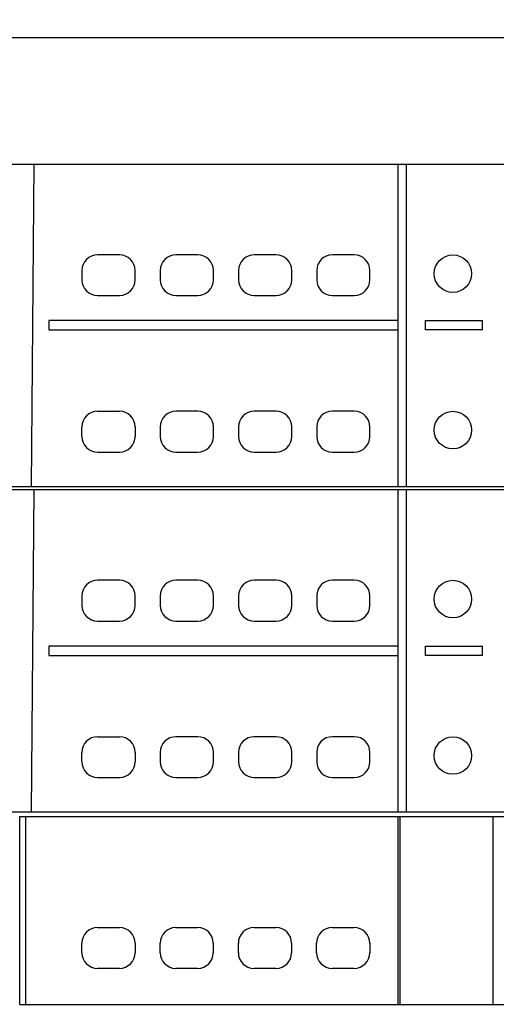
# Model space of a CAD drawing. Header units: inches. Extents: x 0 to 22, y 0 to 17.
# Tile 26 of 32: x 11.655 to 12.255, y 12.719 to 13.958. Entities that reach past the tile are written whole.
import ezdxf

# ---------------------------------------------------------------- set-up
doc = ezdxf.new("R2010")
doc.units = ezdxf.units.IN
doc.header["$LTSCALE"] = 1.21
doc.header["$MEASUREMENT"] = 0
doc.layers.get('0').update_dxf_attribs({"linetype": 'CONTINUOUS'})
doc.layers.add('DIMENSIONS', color=7, linetype='CONTINUOUS')
doc.styles.get("Standard").update_dxf_attribs({"font": 'txt', "width": 0.8})
doc.dimstyles.new('DIMSTYLE_1', dxfattribs={"dimtxt": 0.125, "dimasz": 0.18, "dimexe": 0.125, "dimexo": 0.0625, "dimgap": 0.0625, "dimtad": 0, "dimtih": 1, "dimtoh": 1, "dimdsep": 46, "dimtxsty": 'STANDARD', "dimblk": '_FILLED', "dimblk1": '_FILLED', "dimblk2": '_FILLED', "dimcen": 0.09, "dimadec": 0, "dimazin": 0, "dimtp": 0.01, "dimtm": 0.01, "dimtfac": 1, "dimtofl": 0, "dimtmove": 0, "dimatfit": 3, "dimldrblk": '_FILLED', "dimfxl": 1, "dimtolj": 1, "dimarcsym": 0})

# ---------------------------------------------------------------- blocks, each defined once
blk = doc.blocks.new('_FILLED')
at = {"color": 0, "linetype": 'BYBLOCK'}
blk.add_solid([(0, 0), (-1, 0.1736), (-1, -0.1736)], dxfattribs=at)
blk = doc.blocks.new('*D10')
at = {"layer": 'DIMENSIONS', "color": 2, "linetype": 'CONTINUOUS'}
for p, q in [((8.9778, 13.9983), (8.9778, 14.8108)), ((13.9453, 13.7443), (13.9453, 14.8108)), ((8.9778, 14.6858), (10.6865, 14.6858)), ((13.9453, 14.6858), (12.2365, 14.6858))]:
    blk.add_line(p, q, dxfattribs=at)
at = {"layer": 'DIMENSIONS', "color": 2, "linetype": 'CONTINUOUS', "xscale": 0.18, "yscale": 0.18, "zscale": 0.18}
for p, rotation in [((8.9778, 14.6858), 180), ((13.9453, 14.6858), 359.999999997)]:
    blk.add_blockref('_FILLED', p, dxfattribs=dict(at, rotation=rotation))
at = {"layer": 'DIMENSIONS', "color": 2, "linetype": 'CONTINUOUS', "insert": (11.4615, 14.7483), "char_height": 0.125, "width": 1.425, "attachment_point": 2, "line_spacing_factor": 0.9}
blk.add_mtext('126.17{\\Ftxt.shx;\\W1.000000;\\H0.125000; }[4.967]', dxfattribs=at)

msp = doc.modelspace()

# ---------------------------------------------------------------- linework, layer by layer
at = {"color": 7, "linetype": 'CONTINUOUS'}
for p, q in [((8.9778, 13.9358), (13.7967, 13.9358)), ((11.5645, 13.7763), (13.7993, 13.7763)), ((11.6732, 13.7763), (11.6697, 13.3708)), ((12.1315, 13.3708), (12.1315, 13.7763)), ((12.1416, 13.7763), (12.1416, 13.3708)), ((11.7811, 13.6622), (11.7535, 13.6622)), ((11.8795, 13.6622), (11.8519, 13.6622)), ((11.9779, 13.6622), (11.9504, 13.6622)), ((12.0763, 13.6622), (12.0488, 13.6622)), ((11.7338, 13.6425), (11.7338, 13.6307)), ((11.8007, 13.6307), (11.8007, 13.6425)), ((11.8322, 13.6425), (11.8322, 13.6307)), ((11.8992, 13.6307), (11.8992, 13.6425)), ((11.9307, 13.6425), (11.9307, 13.6307)), ((11.9976, 13.6307), (11.9976, 13.6425)), ((12.0291, 13.6425), (12.0291, 13.6307)), ((12.096, 13.6307), (12.096, 13.6425)), ((11.7535, 13.611), (11.7811, 13.611)), ((11.8519, 13.611), (11.8795, 13.611)), ((11.9504, 13.611), (11.9779, 13.611)), ((12.0488, 13.611), (12.0763, 13.611)), ((11.6922, 13.5795), (11.6922, 13.5677)), ((12.1315, 13.5795), (11.6922, 13.5795)), ((12.1661, 13.5795), (12.2378, 13.5795)), ((12.1661, 13.5677), (12.1661, 13.5795)), ((12.2378, 13.5677), (12.2378, 13.5795)), ((11.6922, 13.5677), (12.1315, 13.5677)), ((12.2378, 13.5677), (12.1661, 13.5677)), ((11.7535, 13.4653), (11.7811, 13.4653)), ((11.8795, 13.4653), (11.8519, 13.4653)), ((11.9779, 13.4653), (11.9504, 13.4653)), ((12.0763, 13.4653), (12.0488, 13.4653)), ((11.7338, 13.4338), (11.7338, 13.4456)), ((11.8007, 13.4456), (11.8007, 13.4338)), ((11.8322, 13.4456), (11.8322, 13.4338)), ((11.8992, 13.4338), (11.8992, 13.4456)), ((11.9307, 13.4456), (11.9307, 13.4338)), ((11.9976, 13.4338), (11.9976, 13.4456)), ((12.0291, 13.4456), (12.0291, 13.4338)), ((12.096, 13.4338), (12.096, 13.4456)), ((11.7535, 13.4141), (11.7811, 13.4141)), ((11.8519, 13.4141), (11.8795, 13.4141)), ((11.9504, 13.4141), (11.9779, 13.4141)), ((12.0488, 13.4141), (12.0763, 13.4141)), ((11.5645, 13.3708), (13.7993, 13.3708)), ((11.5645, 13.3669), (13.7993, 13.3669)), ((11.6732, 13.3669), (11.6697, 12.9614)), ((12.1315, 12.9614), (12.1315, 13.3669)), ((12.1416, 13.3669), (12.1416, 12.9614)), ((11.7811, 13.2527), (11.7535, 13.2527)), ((11.8795, 13.2527), (11.8519, 13.2527)), ((11.9779, 13.2527), (11.9504, 13.2527)), ((12.0763, 13.2527), (12.0488, 13.2527)), ((11.7338, 13.233), (11.7338, 13.2212)), ((11.8007, 13.2212), (11.8007, 13.233)), ((11.8322, 13.233), (11.8322, 13.2212)), ((11.8992, 13.2212), (11.8992, 13.233)), ((11.9307, 13.233), (11.9307, 13.2212)), ((11.9976, 13.2212), (11.9976, 13.233)), ((12.0291, 13.233), (12.0291, 13.2212)), ((12.096, 13.2212), (12.096, 13.233)), ((11.7535, 13.2015), (11.7811, 13.2015)), ((11.8519, 13.2015), (11.8795, 13.2015)), ((11.9504, 13.2015), (11.9779, 13.2015)), ((12.0488, 13.2015), (12.0763, 13.2015)), ((12.1315, 13.17), (11.6922, 13.17)), ((11.6922, 13.17), (11.6922, 13.1582)), ((12.1661, 13.17), (12.2378, 13.17)), ((12.1661, 13.1582), (12.1661, 13.17)), ((12.2378, 13.1582), (12.2378, 13.17)), ((11.6922, 13.1582), (12.1315, 13.1582)), ((12.2378, 13.1582), (12.1661, 13.1582)), ((11.7535, 13.0559), (11.7811, 13.0559)), ((11.8795, 13.0559), (11.8519, 13.0559)), ((11.9779, 13.0559), (11.9504, 13.0559)), ((12.0763, 13.0559), (12.0488, 13.0559)), ((11.7338, 13.0244), (11.7338, 13.0362)), ((11.8007, 13.0362), (11.8007, 13.0244)), ((11.8322, 13.0362), (11.8322, 13.0244)), ((11.8992, 13.0244), (11.8992, 13.0362)), ((11.9307, 13.0362), (11.9307, 13.0244)), ((11.9976, 13.0244), (11.9976, 13.0362)), ((12.0291, 13.0362), (12.0291, 13.0244)), ((12.096, 13.0244), (12.096, 13.0362)), ((11.7535, 13.0047), (11.7811, 13.0047)), ((11.8519, 13.0047), (11.8795, 13.0047)), ((11.9504, 13.0047), (11.9779, 13.0047)), ((12.0488, 13.0047), (12.0763, 13.0047)), ((11.5645, 12.9614), (13.7993, 12.9614)), ((11.6556, 12.9555), (13.7992, 12.9555)), ((11.6556, 12.7192), (11.6556, 12.9555)), ((11.6628, 12.9555), (11.6628, 12.7192)), ((12.1313, 12.9555), (12.1313, 12.7192)), ((12.1342, 12.7192), (12.1342, 12.9555)), ((12.2506, 12.9555), (12.2506, 12.7192)), ((11.7534, 12.8157), (11.7809, 12.8157)), ((11.8518, 12.8157), (11.8793, 12.8157)), ((11.9502, 12.8157), (11.9778, 12.8157)), ((12.0486, 12.8157), (12.0762, 12.8157)), ((11.7337, 12.7842), (11.7337, 12.796)), ((11.8006, 12.796), (11.8006, 12.7842)), ((11.8321, 12.7842), (11.8321, 12.796)), ((11.899, 12.796), (11.899, 12.7842)), ((11.9305, 12.7842), (11.9305, 12.796)), ((11.9975, 12.796), (11.9975, 12.7842)), ((12.0289, 12.7842), (12.0289, 12.796)), ((12.0959, 12.796), (12.0959, 12.7842)), ((11.7809, 12.7645), (11.7534, 12.7645)), ((11.8793, 12.7645), (11.8518, 12.7645)), ((11.9778, 12.7645), (11.9502, 12.7645)), ((12.0762, 12.7645), (12.0486, 12.7645)), ((11.6556, 12.7192), (13.7992, 12.7192))]:
    msp.add_line(p, q, dxfattribs=at)
for centre in [(12.2004, 13.6385), (12.2004, 13.4417), (12.2004, 13.2291), (12.2004, 13.0322)]:
    msp.add_circle(centre, 0.0236, dxfattribs=at)
for centre, start, end in [((11.7535, 13.6425), 90, 180), ((11.7811, 13.6425), 0, 90), ((11.8519, 13.6425), 90, 180), ((11.8795, 13.6425), 0, 90), ((11.9504, 13.6425), 90, 180), ((11.9779, 13.6425), 0, 90), ((12.0488, 13.6425), 90, 180), ((12.0763, 13.6425), 0, 90), ((11.7535, 13.6307), 180, 270), ((11.7811, 13.6307), 270, 360), ((11.8519, 13.6307), 180, 270), ((11.8795, 13.6307), 270, 360), ((11.9504, 13.6307), 180, 270), ((11.9779, 13.6307), 270, 360), ((12.0488, 13.6307), 180, 270), ((12.0763, 13.6307), 270, 360), ((11.7535, 13.4456), 90, 180), ((11.7811, 13.4456), 0, 90), ((11.8519, 13.4456), 90, 180), ((11.8795, 13.4456), 0, 90), ((11.9504, 13.4456), 90, 180), ((11.9779, 13.4456), 0, 90), ((12.0488, 13.4456), 90, 180), ((12.0763, 13.4456), 0, 90), ((11.7535, 13.4338), 180, 270), ((11.7811, 13.4338), 270, 360), ((11.8519, 13.4338), 180, 270), ((11.8795, 13.4338), 270, 360), ((11.9504, 13.4338), 180, 270), ((11.9779, 13.4338), 270, 360), ((12.0488, 13.4338), 180, 270), ((12.0763, 13.4338), 270, 360), ((11.7535, 13.233), 90, 180), ((11.7811, 13.233), 0, 90), ((11.8519, 13.233), 90, 180), ((11.8795, 13.233), 0, 90), ((11.9504, 13.233), 90, 180), ((11.9779, 13.233), 0, 90), ((12.0488, 13.233), 90, 180), ((12.0763, 13.233), 0, 90), ((11.7535, 13.2212), 180, 270), ((11.7811, 13.2212), 270, 360), ((11.8519, 13.2212), 180, 270), ((11.8795, 13.2212), 270, 360), ((11.9504, 13.2212), 180, 270), ((11.9779, 13.2212), 270, 360), ((12.0488, 13.2212), 180, 270), ((12.0763, 13.2212), 270, 360), ((11.7535, 13.0362), 90, 180), ((11.7811, 13.0362), 0, 90), ((11.8519, 13.0362), 90, 180), ((11.8795, 13.0362), 0, 90), ((11.9504, 13.0362), 90, 180), ((11.9779, 13.0362), 0, 90), ((12.0488, 13.0362), 90, 180), ((12.0763, 13.0362), 0, 90), ((11.7535, 13.0244), 180, 270), ((11.7811, 13.0244), 270, 360), ((11.8519, 13.0244), 180, 270), ((11.8795, 13.0244), 270, 360), ((11.9504, 13.0244), 180, 270), ((11.9779, 13.0244), 270, 360), ((12.0488, 13.0244), 180, 270), ((12.0763, 13.0244), 270, 360), ((11.7534, 12.796), 90, 180), ((11.7809, 12.796), 0, 90), ((11.8518, 12.796), 90, 180), ((11.8793, 12.796), 0, 90), ((11.9502, 12.796), 90, 180), ((11.9778, 12.796), 0, 90), ((12.0486, 12.796), 90, 180), ((12.0762, 12.796), 0, 90), ((11.7534, 12.7842), 180, 270), ((11.7809, 12.7842), 270, 360), ((11.8518, 12.7842), 180, 270), ((11.8793, 12.7842), 270, 360), ((11.9502, 12.7842), 180, 270), ((11.9778, 12.7842), 270, 360), ((12.0486, 12.7842), 180, 270), ((12.0762, 12.7842), 270, 360)]:
    msp.add_arc(centre, 0.0197, start, end, dxfattribs=at)

# ---------------------------------------------------------------- dimensions: what is measured, and where the dimension line sits
at = {"layer": 'DIMENSIONS', "color": 2, "linetype": 'CONTINUOUS'}
dim = msp.add_linear_dim(base=(13.9453, 14.6858), p1=(8.9778, 13.9358), p2=(13.9453, 13.6818), dimstyle='DIMSTYLE_1', dxfattribs=at)
dim.commit()
dim.dimension.update_dxf_attribs({"geometry": '*D10', "text_midpoint": (11.4615, 14.6858), "dimtype": 160})

doc.saveas('drawing.dxf')
